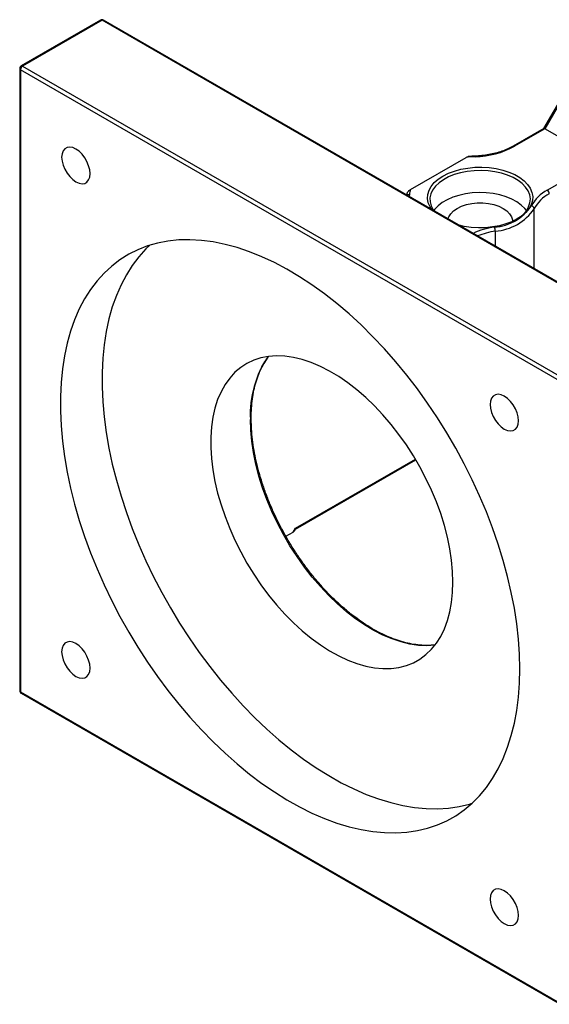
# Model space of a CAD drawing. Header units: millimetres. Extents: x 34 to 283, y 19 to 198.
# Tile 4 of 5: x 197 to 227, y 125 to 180. Entities that reach past the tile are written whole.
import ezdxf

# ---------------------------------------------------------------- set-up
doc = ezdxf.new("R2010")
doc.units = ezdxf.units.MM

msp = doc.modelspace()

# ---------------------------------------------------------------- linework, layer by layer
at = {"color": 7, "linetype": 'Continuous', "lineweight": 25}
for p, q in [((201.4033, 180.2161), (196.925, 177.6308)), ((201.4866, 180.2078), (197.0083, 177.6225)), ((231.8922, 162.6551), (201.4866, 180.2078)), ((231.9755, 162.6633), (201.57, 180.2161)), ((196.8416, 177.4864), (196.8416, 142.3752)), ((227.296, 159.8656), (196.8904, 177.4184)), ((196.8904, 177.4184), (196.8904, 142.3072)), ((197.0083, 177.6225), (227.4139, 160.0698)), ((227.5534, 176.0978), (226.3979, 174.0964)), ((227.6496, 176.1236), (226.4711, 174.0823)), ((226.402, 174.0988), (224.6764, 173.1026)), ((226.4711, 174.0823), (224.7597, 173.0944)), ((229.5352, 172.3134), (226.4711, 174.0823)), ((218.8972, 170.6625), (222.0241, 172.4676)), ((226.6013, 170.6197), (229.5352, 172.3134)), ((212.4042, 151.4804), (219.1902, 155.3979)), ((211.8598, 151.0864), (212.2627, 151.319)), ((212.2627, 151.319), (212.4041, 151.5367)), ((212.3475, 151.3931), (212.4071, 151.4847)), ((196.8904, 142.3072), (227.296, 124.7544)), ((196.925, 142.2308), (227.3305, 124.6781))]:
    msp.add_line(p, q, dxfattribs=at)
at = {"color": 8, "linetype": 'Continuous', "lineweight": 25}
for p, q in [((218.8278, 170.3684), (218.8101, 170.2636)), ((225.8667, 166.1899), (225.8667, 169.5746)), ((223.6729, 168.3081), (223.6729, 167.4563)), ((212.4041, 151.5367), (219.1653, 155.4398))]:
    msp.add_line(p, q, dxfattribs=at)
at = {"color": 7, "linetype": 'Continuous', "lineweight": 25, "flags": 128}
for points in [[(200.8113, 171.5527), (200.7912, 171.7702), (200.7319, 172), (200.6364, 172.2306), (200.5096, 172.4504), (200.3576, 172.6484), (200.1882, 172.8146), (200.0099, 172.9408), (199.8316, 173.0205), (199.6622, 173.0498), (199.5102, 173.0273), (199.3833, 172.954), (199.2879, 172.8337), (199.2286, 172.6723), (199.2085, 172.478), (199.2286, 172.2605), (199.2879, 172.0306), (199.3833, 171.8001), (199.5102, 171.5803), (199.6622, 171.3823), (199.8316, 171.2161), (200.0099, 171.0899), (200.1882, 171.0102), (200.3576, 170.9808), (200.5096, 171.0034), (200.6364, 171.0767), (200.7319, 171.197), (200.7912, 171.3584), (200.8113, 171.5527)], [(224.8675, 168.9664), (225.0196, 169.0662), (225.2463, 169.2531), (225.4258, 169.4564), (225.5545, 169.6722), (225.6299, 169.8962), (225.6506, 170.1241), (225.6161, 170.3514), (225.5272, 170.5737), (225.3856, 170.7868), (225.1939, 170.9864), (224.956, 171.1686), (224.6765, 171.33), (224.3608, 171.4673), (224.0151, 171.5779), (223.6461, 171.6597), (223.2609, 171.711), (222.8671, 171.7309), (222.4724, 171.719), (222.0844, 171.6754), (221.7106, 171.6011), (221.3584, 171.4975), (221.0346, 171.3667), (220.7455, 171.211), (220.4968, 171.0337), (220.2932, 170.8381), (220.1387, 170.628), (220.0364, 170.4076), (219.9882, 170.1811), (219.9951, 169.953), (220.057, 169.7276), (220.1725, 169.5094), (220.2001, 169.4695)], [(220.7199, 171.4154), (221.0251, 171.569), (221.3637, 171.6972), (221.7293, 171.7976), (222.1153, 171.8683), (222.5143, 171.908), (222.919, 171.916), (223.3218, 171.8921), (223.7151, 171.8368), (224.0918, 171.751), (224.4448, 171.6365), (224.7674, 171.4952), (225.0537, 171.3299), (225.2984, 171.1437), (225.4968, 170.9399), (225.6453, 170.7225), (225.7412, 170.4954), (225.7826, 170.2629), (225.7688, 170.0293), (225.7, 169.7989), (225.5775, 169.5761), (225.4036, 169.365), (225.1815, 169.1696), (224.9154, 168.9934), (224.6103, 168.8398), (224.2717, 168.7116), (223.906, 168.6112), (223.5201, 168.5405), (223.1211, 168.5008), (222.7164, 168.4928), (222.3136, 168.5167), (221.9202, 168.572), (221.632, 168.6345)], [(220.0983, 169.5199), (219.99, 169.6863), (219.8942, 169.9134), (219.8527, 170.1459), (219.8666, 170.3795), (219.9354, 170.6099), (220.0579, 170.8327), (220.2318, 171.0438), (220.4538, 171.2392), (220.7199, 171.4154)], [(225.4353, 169.4695), (225.3422, 169.5861), (225.1386, 169.7817), (224.8899, 169.959), (224.6008, 170.1146), (224.277, 170.2455), (223.9248, 170.3491), (223.551, 170.4234), (223.163, 170.4669), (222.7682, 170.4789), (222.3745, 170.459), (221.9893, 170.4077), (221.6203, 170.3259), (221.2745, 170.2153), (220.9588, 170.0779), (220.6793, 169.9166), (220.4414, 169.7343), (220.2498, 169.5347), (220.1959, 169.4636)], [(221.0038, 168.9972), (221.0468, 169.1174), (221.1561, 169.2908), (221.3159, 169.4505), (221.5213, 169.5919), (221.7661, 169.7104), (222.0429, 169.8027), (222.3432, 169.8658), (222.6579, 169.8978), (222.9775, 169.8978), (223.2922, 169.8658), (223.5925, 169.8027), (223.8692, 169.7104), (224.114, 169.5919), (224.3195, 169.4505), (224.4792, 169.2908), (224.5885, 169.1174), (224.644, 168.9357), (224.651, 168.8435)], [(225.0569, 143.6027), (225.0375, 144.4313), (224.9795, 145.2798), (224.8831, 146.1457), (224.7485, 147.0263), (224.5761, 147.919), (224.3665, 148.8212), (224.1203, 149.7301), (223.8381, 150.6431), (223.5209, 151.5574), (223.1696, 152.4703), (222.7852, 153.379), (222.369, 154.281), (221.922, 155.1733), (221.4458, 156.0535), (220.9416, 156.9189), (220.411, 157.7669), (219.8556, 158.5949), (219.277, 159.4005), (218.677, 160.1813), (218.0573, 160.935), (217.4199, 161.6592), (216.7665, 162.3519), (216.0992, 163.011), (215.4199, 163.6345), (214.7308, 164.2206), (214.0337, 164.7674), (213.3308, 165.2735), (212.6243, 165.7372), (211.9162, 166.1571), (211.2086, 166.5321), (210.5036, 166.861), (209.8034, 167.1428), (209.11, 167.3767), (208.4255, 167.562), (207.752, 167.6981), (207.0914, 167.7846), (206.4457, 167.8213), (205.8169, 167.8081), (205.2069, 167.745), (204.6174, 167.6321), (204.0502, 167.4698), (203.507, 167.2587), (202.9894, 166.9993), (202.499, 166.6924), (202.0372, 166.339), (201.6054, 165.94), (201.205, 165.4966), (200.837, 165.0103), (200.5026, 164.4825), (200.2028, 163.9146), (199.9386, 163.3085), (199.7105, 162.6658), (199.5195, 161.9887), (199.3659, 161.279), (199.2504, 160.5388), (199.1731, 159.7705), (199.1344, 158.9762), (199.1344, 158.1584), (199.1731, 157.3195), (199.2504, 156.462), (199.3659, 155.5885), (199.5195, 154.7015), (199.7105, 153.8037), (199.9386, 152.8978), (200.2028, 151.9865), (200.5026, 151.0726), (200.837, 150.1586), (201.205, 149.2475), (201.6054, 148.3418), (202.0372, 147.4443), (202.499, 146.5577), (202.9894, 145.6846), (203.507, 144.8276), (204.0502, 143.9893), (204.6174, 143.1722), (205.2069, 142.3786), (205.8169, 141.6111), (206.4457, 140.8719), (207.0914, 140.1631), (207.752, 139.487), (208.4255, 138.8454), (209.11, 138.2404), (209.8034, 137.6738), (210.5036, 137.1471), (211.2086, 136.6621), (211.9162, 136.2201), (212.6243, 135.8225), (213.3308, 135.4704), (214.0337, 135.1649), (214.7308, 134.907), (215.4199, 134.6973), (216.0992, 134.5366), (216.7665, 134.4252), (217.4199, 134.3636), (218.0573, 134.3518), (218.677, 134.39), (219.277, 134.4781), (219.8556, 134.6157), (220.411, 134.8024), (220.9416, 135.0378), (221.4458, 135.321), (221.922, 135.6513), (222.369, 136.0277), (222.7852, 136.449), (223.1696, 136.914), (223.5209, 137.4213), (223.8381, 137.9694), (224.1203, 138.5566), (224.3665, 139.1812), (224.5761, 139.8413), (224.7485, 140.535), (224.8831, 141.2602), (224.9795, 142.0147), (225.0375, 142.7963), (225.0569, 143.6027)], [(204.1819, 167.5126), (203.9625, 167.3006), (203.562, 166.8573), (203.194, 166.371), (202.8597, 165.8431), (202.5599, 165.2753), (202.2956, 164.6691), (202.0675, 164.0265), (201.8765, 163.3493), (201.7229, 162.6396), (201.6074, 161.8995), (201.5301, 161.1312), (201.4915, 160.3369), (201.4915, 159.5191), (201.5301, 158.6802), (201.6074, 157.8227), (201.7229, 156.9492), (201.8765, 156.0622), (202.0675, 155.1644), (202.2956, 154.2585), (202.5599, 153.3472), (202.8597, 152.4332), (203.194, 151.5193), (203.562, 150.6081), (203.9625, 149.7025), (204.3942, 148.805), (204.856, 147.9183), (205.3464, 147.0452), (205.864, 146.1883), (206.4072, 145.35), (206.9744, 144.5328), (207.5639, 143.7393), (208.174, 142.9718), (208.8028, 142.2326), (209.4484, 141.5238), (210.109, 140.8477), (210.7825, 140.2061), (211.467, 139.6011), (212.1604, 139.0344), (212.8606, 138.5078), (213.5656, 138.0228), (214.2732, 137.5808), (214.9813, 137.1831), (215.6879, 136.8311), (216.3907, 136.5256), (217.0878, 136.2677), (217.777, 136.058), (218.4562, 135.8972), (219.1235, 135.7859), (219.7769, 135.7242), (220.4144, 135.7125), (221.034, 135.7507), (221.634, 135.8387), (222.2126, 135.9764), (222.3616, 136.0209)], [(221.2856, 148.5011), (221.266, 149.1094), (221.2074, 149.7367), (221.1101, 150.3796), (220.9746, 151.0344), (220.8018, 151.6972), (220.5926, 152.3643), (220.3482, 153.0319), (220.07, 153.6962), (219.7596, 154.3533), (219.4188, 154.9995), (219.0496, 155.631), (218.654, 156.2443), (218.2343, 156.8359), (217.793, 157.4023), (217.3325, 157.9404), (216.8555, 158.447), (216.3647, 158.9192), (215.863, 159.3543), (215.3531, 159.7499), (214.8381, 160.1037), (214.3209, 160.4136), (213.8044, 160.6778), (213.2916, 160.8949), (212.7855, 161.0637), (212.2889, 161.183), (211.8046, 161.2524), (211.3355, 161.2713), (210.8843, 161.2396), (210.4535, 161.1576), (210.0456, 161.0257), (209.6629, 160.8447), (209.3076, 160.6155), (208.9818, 160.3396), (208.6873, 160.0185), (208.4258, 159.654), (208.1988, 159.2482), (208.0077, 158.8035), (207.8534, 158.3223), (207.7369, 157.8075), (207.6589, 157.262), (207.6198, 156.6889), (207.6198, 156.0915), (207.6589, 155.4733), (207.7369, 154.8377), (207.8534, 154.1884), (208.0077, 153.5291), (208.1988, 152.8637), (208.4258, 152.1958), (208.6873, 151.5294), (208.9818, 150.8683), (209.3076, 150.2162), (209.6629, 149.5769), (210.0456, 148.954), (210.4535, 148.3511), (210.8843, 147.7717), (211.3355, 147.219), (211.8046, 146.6963), (212.2889, 146.2066), (212.7855, 145.7526), (213.2916, 145.3369), (213.8044, 144.962), (214.3209, 144.6299), (214.8381, 144.3426), (215.3531, 144.1018), (215.863, 143.9087), (216.3647, 143.7646), (216.8555, 143.6701), (217.3325, 143.626), (217.793, 143.6324), (218.2343, 143.6892), (218.654, 143.7963), (219.0496, 143.9529), (219.4188, 144.1581), (219.7596, 144.4108), (220.07, 144.7096), (220.3482, 145.0526), (220.5926, 145.438), (220.8018, 145.8636), (220.9746, 146.3269), (221.1101, 146.8252), (221.2074, 147.3558), (221.266, 147.9154), (221.2856, 148.5011)], [(224.978, 157.6016), (224.9579, 157.8191), (224.8986, 158.0489), (224.8031, 158.2795), (224.6762, 158.4993), (224.5243, 158.6973), (224.3549, 158.8635), (224.1766, 158.9896), (223.9982, 159.0694), (223.8289, 159.0987), (223.6769, 159.0762), (223.55, 159.0029), (223.4545, 158.8826), (223.3953, 158.7212), (223.3752, 158.5269), (223.3953, 158.3093), (223.4545, 158.0795), (223.55, 157.8489), (223.6769, 157.6292), (223.8289, 157.4312), (223.9982, 157.265), (224.1766, 157.1388), (224.3549, 157.0591), (224.5243, 157.0297), (224.6762, 157.0523), (224.8031, 157.1255), (224.8986, 157.2459), (224.9579, 157.4073), (224.978, 157.6016)], [(200.8113, 143.6459), (200.7912, 143.8635), (200.7319, 144.0933), (200.6364, 144.3239), (200.5096, 144.5436), (200.3576, 144.7416), (200.1882, 144.9078), (200.0099, 145.034), (199.8316, 145.1137), (199.6622, 145.1431), (199.5102, 145.1205), (199.3833, 145.0473), (199.2879, 144.9269), (199.2286, 144.7655), (199.2085, 144.5712), (199.2286, 144.3537), (199.2879, 144.1239), (199.3833, 143.8933), (199.5102, 143.6735), (199.6622, 143.4755), (199.8316, 143.3093), (200.0099, 143.1832), (200.1882, 143.1034), (200.3576, 143.0741), (200.5096, 143.0966), (200.6364, 143.1699), (200.7319, 143.2902), (200.7912, 143.4516), (200.8113, 143.6459)], [(224.978, 129.6948), (224.9579, 129.9123), (224.8986, 130.1422), (224.8031, 130.3727), (224.6762, 130.5925), (224.5243, 130.7905), (224.3549, 130.9567), (224.1766, 131.0829), (223.9982, 131.1626), (223.8289, 131.1919), (223.6769, 131.1694), (223.55, 131.0961), (223.4545, 130.9758), (223.3953, 130.8144), (223.3752, 130.6201), (223.3953, 130.4026), (223.4545, 130.1727), (223.55, 129.9422), (223.6769, 129.7224), (223.8289, 129.5244), (223.9982, 129.3582), (224.1766, 129.232), (224.3549, 129.1523), (224.5243, 129.123), (224.6762, 129.1455), (224.8031, 129.2188), (224.8986, 129.3391), (224.9579, 129.5005), (224.978, 129.6948)]]:
    msp.add_lwpolyline(points, dxfattribs=at)
at = {"color": 8, "linetype": 'Continuous', "lineweight": 25, "flags": 128}
for points in [[(220.2714, 144.9493), (220.2554, 144.9472), (219.8041, 144.9155), (219.3351, 144.9344), (218.8508, 145.0037), (218.3542, 145.1231), (217.8481, 145.2919), (217.3353, 145.509), (216.8188, 145.7732), (216.3015, 146.0831), (215.7865, 146.4369), (215.2767, 146.8325), (214.775, 147.2676), (214.2842, 147.7398), (213.8072, 148.2464), (213.3467, 148.7845), (212.9054, 149.3509), (212.4857, 149.9425), (212.0901, 150.5558), (211.7208, 151.1873), (211.3801, 151.8335), (211.0697, 152.4906), (210.7915, 153.1549), (210.5471, 153.8225), (210.3379, 154.4896), (210.165, 155.1524), (210.0296, 155.8072), (209.9323, 156.4501), (209.8736, 157.0774), (209.8541, 157.6857)], [(196.8904, 142.3072), (196.8927, 142.2819), (196.8994, 142.2603), (196.9103, 142.243), (196.925, 142.2308), (196.925, 142.2308)]]:
    msp.add_lwpolyline(points, dxfattribs=at)
at = {"color": 7, "linetype": 'Continuous', "lineweight": 25}
for centre, radius, start, end in [((201.4866, 180.0717), 0.1667, 60.00269, 119.99731), ((197.0083, 177.4864), 0.1667, 119.99731, 180), ((197.1463, 177.4068), 0.2561, 122.6043, 177.39619), ((222.4248, 177.4374), 4.9309, 271.26364, 298.26393), ((222.8114, 165.716), 6.7974, 92.34313, 96.65096), ((220.2264, 170.1936), 1.4095, 160.56813, 172.87386), ((227.6113, 168.7008), 2.1685, 117.75954, 151.46564), ((226.4633, 170.404), 0.2561, 2.60539, 57.39455), ((227.681, 168.5881), 2.0652, 117.75959, 151.4656), ((223.4342, 171.2724), 2.7423, 274.04965, 325.94498), ((223.4685, 171.1956), 2.8947, 274.04965, 325.94498), ((225.6854, 169.5556), 0.1822, 5.97652, 83.45528), ((223.0625, 168.3068), 0.6104, 0.12351, 22.14127), ((197.0083, 142.3752), 0.1667, 180, 240.00269)]:
    msp.add_arc(centre, radius, start, end, dxfattribs=at)
at = {"color": 8, "linetype": 'Continuous', "lineweight": 25}
for centre, radius, start, end in [((201.4378, 180.1397), 0.0838, 54.38064, 114.30842), ((201.5354, 180.1397), 0.0838, 65.69002, 125.61978), ((196.925, 177.4948), 0.0838, 185.70023, 245.62568), ((196.9595, 177.5544), 0.0838, 54.38064, 114.30842), ((224.7113, 173.03), 0.0806, 53.03625, 115.6878), ((222.4839, 172.5125), 0.0498, 354.47074, 30.98222), ((218.8164, 170.1931), 0.1757, 86.2795, 130.77105), ((224.3675, 163.7569), 4.8369, 98.79635, 113.80412), ((224.3965, 163.6702), 4.694, 98.86855, 111.58007), ((215.5626, 157.9763), 5.716, 145.21135, 182.91428), ((196.925, 142.3835), 0.0838, 185.70023, 245.62568)]:
    msp.add_arc(centre, radius, start, end, dxfattribs=at)
at = {"color": 7, "linetype": 'Continuous', "lineweight": 25}
for centre, major_axis, ratio, start_param, end_param in [((226.5199, 173.9744), (-0.1216, 0.1216), 0.3178882, 5.4128877, 6.1982046), ((212.1448, 151.387), (0.2159, 0.07), 0.4861715, 5.1254451, 5.742908), ((212.2863, 151.6047), (-0.1176, 0.1239), 0.350772, 3.225601, 3.8430638)]:
    msp.add_ellipse(centre, major_axis=major_axis, ratio=ratio, start_param=start_param, end_param=end_param, dxfattribs=at)
for points, knots in [([(224.6764, 173.1026), (224.6267, 173.075), (224.4819, 172.9945), (224.2161, 172.8756), (223.8732, 172.7553), (223.506, 172.6591), (223.1205, 172.5888), (222.791, 172.5517), (222.5917, 172.5415), (222.5267, 172.5381)], [0, 0, 0, 0, 0.0868458, 0.2528817, 0.4191731, 0.5856813, 0.7523968, 0.9192759, 1, 1, 1, 1]), ([(222.0241, 172.4676), (222.0437, 172.4783), (222.0842, 172.5002), (222.1224, 172.5068), (222.1421, 172.5102)], [0, 0, 0, 0, 0.4839213, 1, 1, 1, 1]), ([(222.5267, 172.5381), (222.4474, 172.5345), (222.3184, 172.5285), (222.1911, 172.5153), (222.1421, 172.5102)], [0, 0, 0, 0, 0.6150575, 1, 1, 1, 1]), ([(218.6929, 170.4085), (218.6929, 170.4209), (218.6955, 170.4348), (218.7045, 170.4626), (218.7109, 170.4767), (218.7332, 170.5167), (218.7519, 170.5408), (218.8112, 170.6054), (218.8546, 170.6379), (218.8972, 170.6625)], [0, 0, 0, 0, 0.125, 0.125, 0.25, 0.25, 0.5, 0.5, 1, 1, 1, 1]), ([(218.6972, 170.4387), (218.6969, 170.4377), (218.6871, 170.4051), (218.6827, 170.3719), (218.6785, 170.3395)], [0, 0, 0, 0, 0.0289301, 1, 1, 1, 1]), ([(220.2578, 144.9567), (220.1224, 144.9447), (219.849, 144.9206), (219.4158, 144.9401), (218.9671, 145.0008), (218.5065, 145.1063), (218.0367, 145.2549), (217.5599, 145.4463), (217.0784, 145.6796), (216.5947, 145.9536), (216.1112, 146.2671), (215.6303, 146.6185), (215.1547, 147.0062), (214.6867, 147.4281), (214.2287, 147.8823), (213.7832, 148.3663), (213.3524, 148.8778), (212.9387, 149.4142), (212.544, 149.9726), (212.1705, 150.5504), (211.8201, 151.1445), (211.4946, 151.7518), (211.1956, 152.3694), (210.9247, 152.9938), (210.6832, 153.6221), (210.4724, 154.2509), (210.2933, 154.877), (210.1468, 155.4971), (210.0336, 156.1082), (209.9541, 156.7069), (209.9114, 157.256), (209.9004, 157.6997), (209.9074, 158.1322), (209.9369, 158.5831), (210.0057, 159.0938), (210.1078, 159.577), (210.2428, 160.0301), (210.4089, 160.4523), (210.6088, 160.8367), (210.7648, 161.0943), (210.8619, 161.2119), (210.8732, 161.2256)], [0, 0, 0, 0, 0.0263913, 0.0532838, 0.0800915, 0.1068341, 0.1335321, 0.1602028, 0.1868595, 0.2135115, 0.2401637, 0.2668199, 0.2934827, 0.320153, 0.3468311, 0.3735164, 0.4002081, 0.4269051, 0.4536064, 0.4803105, 0.5070163, 0.5337224, 0.5604271, 0.5871291, 0.6138269, 0.6405193, 0.667205, 0.6938827, 0.7205515, 0.7472106, 0.7738598, 0.7958073, 0.8097978, 0.8364257, 0.8630531, 0.8896822, 0.9163224, 0.9429869, 0.9696934, 0.9964629, 1, 1, 1, 1])]:
    msp.add_open_spline(points, degree=3, knots=knots, dxfattribs=at)

doc.saveas('drawing.dxf')
